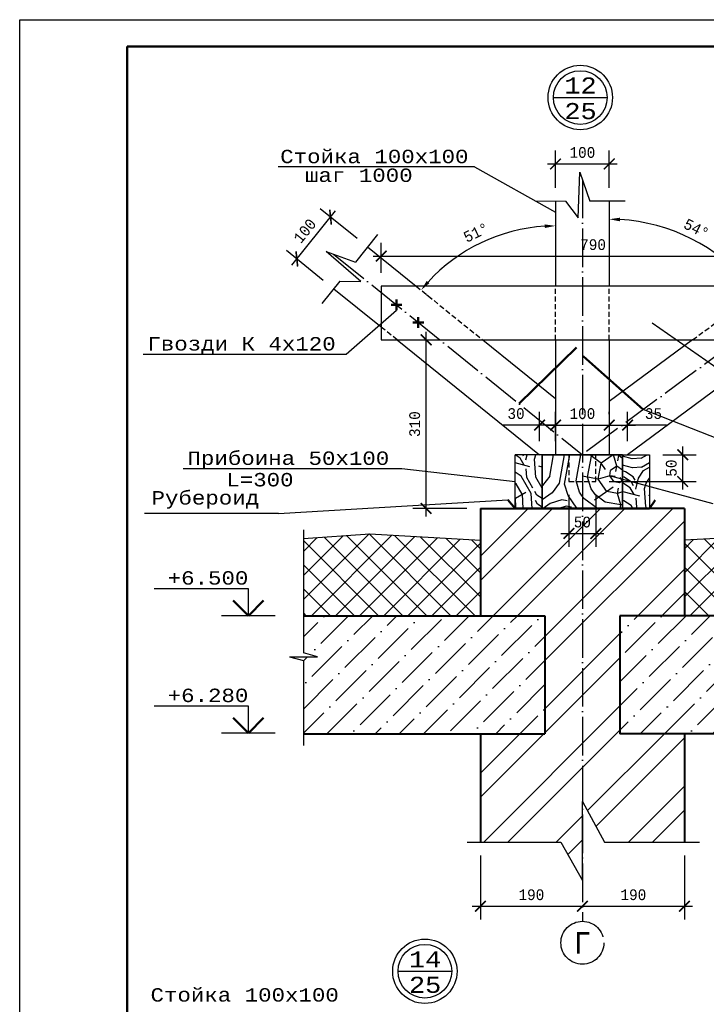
# Model space of a CAD drawing. Header units: millimetres. Extents: x -17 to 2655, y -428 to 194.
# Tile 9 of 47: x 440 to 568, y -314 to -131. Entities that reach past the tile are written whole.
import ezdxf
from ezdxf.enums import TextEntityAlignment as Align

# ---------------------------------------------------------------- set-up
doc = ezdxf.new("R2010")
doc.units = ezdxf.units.MM
doc.linetypes.add('ACAD_ISO04W100', pattern=[30, 24, -3, 0, -3])
doc.linetypes.add('HIDDEN2', pattern=[4.7625, 3.175, -1.5875])
for name, color, linetype in [('лист а3', 7, 'Continuous'), ('Оси', 3, 'ACAD_ISO04W100'), ('Размеры', 5, 'Continuous'), ('тонкий', 251, 'Continuous')]:
    doc.layers.add(name, color=color, linetype=linetype)
doc.layers.add('Стены', color=32, linetype='Continuous', lineweight=40)
doc.layers.add('стропила', color=40, linetype='Continuous', lineweight=30)
doc.styles.get("Standard").update_dxf_attribs({"font": 'COUR.TTF', "width": 0.8, "height": 2})
doc.styles.add('style1', font='COUR.TTF')
doc.dimstyles.get("Standard").update_dxf_attribs({"dimtxt": 2, "dimasz": 2, "dimexe": 2.5, "dimexo": 2.5, "dimgap": 1, "dimtad": 1, "dimdec": 0, "dimzin": 0, "dimdsep": 46, "dimtxsty": 'Standard', "dimblk": 'ARCHTICK', "dimcen": -3, "dimdle": 1.5, "dimadec": 0, "dimazin": 0, "dimtfac": 0.75, "dimtdec": 0, "dimtofl": 0, "dimtmove": 0, "dimatfit": 3, "dimldrblk": 'ARCHTICK', "dimfxl": 0, "dimtvp": 1.5, "dimtolj": 1, "dimtzin": 0, "dimarcsym": 0})
doc.dimstyles.new('STANDARD$2', dxfattribs={"dimtxt": 2, "dimasz": 2, "dimexe": 2.5, "dimexo": 2.5, "dimgap": 1, "dimtad": 1, "dimdec": 0, "dimzin": 0, "dimdsep": 46, "dimtxsty": 'Standard', "dimcen": -3, "dimdle": 1.5, "dimadec": 0, "dimazin": 0, "dimtfac": 0.75, "dimtdec": 0, "dimtofl": 0, "dimtmove": 0, "dimatfit": 3, "dimldrblk": 'ARCHTICK', "dimfxl": 0, "dimtvp": 1.5, "dimtolj": 1, "dimtzin": 0, "dimarcsym": 0})
pattern_1 = [(45, (422.0592, 486.9704), (1.683798, 6.173926), [7.9375, -1.5875, 0, -1.5875])]
pattern_2 = [(30, (426.606, 489.595), (5.49038, 20.49038), [4.5, -10.5]), (30, (426.231, 490.245), (5.49038, 20.49038), [4.5, -10.5]), (30, (426.13, 491.919), (5.49038, 20.49038), [3, -12]), (30, (426.03, 493.593), (5.49038, 20.49038), [2.25, -12.75]), (30, (425.28, 494.892), (5.49038, 20.49038), [1.5, -13.5]), (30, (421.282, 494.316), (5.49038, 20.49038), [0.75, -3.75, 0.75, -9.75]), (30, (422.856, 496.09), (5.49038, 20.49038), [0.75, -6, 2.25, -6]), (30, (425.079, 498.24), (5.49038, 20.49038), [0.75, -0.75, 0.75, -12.75]), (30, (424.054, 498.515), (5.49038, 20.49038), [0.75, -14.25]), (30, (422.655, 499.439), (5.49038, 20.49038), [2.25, -12.75]), (30, (421.905, 500.738), (5.49038, 20.49038), [3, -12]), (30, (420.505, 501.662), (5.49038, 20.49038), [3.75, -4.5, 0.75, -6]), (120, (419.809, 490.868), (-20.49038, 5.49038), [0.75, -1.5, 3.75, -9]), (120, (419.709, 492.542), (-20.49038, 5.49038), [0.75, -0.75, 2.25, -11.25]), (120, (417.358, 498.113), (-20.49038, 5.49038), [1.5, -13.5]), (120, (421.008, 493.292), (-20.49038, 5.49038), [3, -4.5, 0.75, -6.75]), (120, (417.532, 500.811), (-20.49038, 5.49038), [0.75, -14.25]), (120, (421.932, 494.691), (-20.49038, 5.49038), [2.25, -12.75]), (120, (422.856, 496.09), (-20.49038, 5.49038), [1.5, -13.5]), (120, (424.155, 496.84), (-20.49038, 5.49038), [0.75, -2.25, 2.25, -9.75]), (120, (424.43, 497.865), (-20.49038, 5.49038), [0.75, -14.25]), (120, (426.579, 495.642), (-20.49038, 5.49038), [2.1, -12.9]), (120, (428.728, 493.419), (-20.49038, 5.49038), [1.5, -13.5]), (120, (427.028, 499.365), (-20.49038, 5.49038), [0.75, -14.25]), (120, (428.702, 499.466), (-20.49038, 5.49038), [2.25, -12.75]), (120, (430, 500.216), (-20.49038, 5.49038), [2.25, -12.75]), (75, (431.052, 493.894), (-7.5, 12.99038), [1.06065, -1.06065, 1.06065, -18.03125]), (75, (426.579, 495.642), (-7.5, 12.99038), [2.1213, -19.0919]), (75, (417.633, 499.137), (-7.5, 12.99038), [2.1213, -19.0919]), (75, (422.106, 497.39), (-7.5, 12.99038), [2.1213, -19.0919]), (75, (424.255, 495.167), (-7.5, 12.99038), [2.1213, -19.0919]), (75, (429.653, 494.818), (-7.5, 12.99038), [2.1213, -19.0919]), (75, (427.978, 494.718), (-7.5, 12.99038), [3.18198, -18.03122]), (75, (420.706, 498.314), (-7.5, 12.99038), [1.06065, -20.15255]), (75, (419.307, 499.238), (-7.5, 12.99038), [1.06065, -20.15255]), (75, (424.503, 502.238), (-7.5, 12.99038), [1.06065, -20.15255]), (75, (423.057, 492.743), (-7.5, 12.99038), [1.06065, -20.15255]), (75, (427.577, 501.414), (-7.5, 12.99038), [1.06065, -20.15255]), (75, (423.78, 497.49), (-7.5, 12.99038), [1.06065, -20.15255]), (75, (424.329, 499.539), (-7.5, 12.99038), [1.06065, -20.15255]), (165, (425.179, 496.566), (-12.99038, -7.5), [1.06065, -1.06065, 3.18198, -15.90992]), (165, (427.128, 497.691), (-12.99038, -7.5), [1.06065, -20.15255]), (165, (429.753, 493.144), (-12.99038, -7.5), [1.06065, -20.15255]), (165, (425.28, 494.892), (-12.99038, -7.5), [1.06065, -20.15255]), (165, (425.728, 498.615), (-12.99038, -7.5), [1.06065, -20.15255]), (165, (424.356, 493.493), (-12.99038, -7.5), [1.06065, -20.15255]), (165, (429.552, 496.493), (-12.99038, -7.5), [1.06065, -20.15255]), (165, (422.709, 487.345), (-12.99038, -7.5), [1.06065, -20.15255]), (165, (422.983, 488.37), (-12.99038, -7.5), [2.1213, -19.0919]), (165, (423.258, 489.394), (-12.99038, -7.5), [2.1213, -19.0919]), (165, (424.557, 490.144), (-12.99038, -7.5), [2.1213, -19.0919]), (165, (424.456, 491.818), (-12.99038, -7.5), [2.1213, -19.0919]), (165, (426.653, 500.015), (-12.99038, -7.5), [2.1213, -19.0919]), (165, (433.001, 495.019), (-12.99038, -7.5), [2.1213, -19.0919]), (165, (427.65, 505.787), (-12.99038, -7.5), [2.1213, -19.0919]), (165, (428.4, 504.488), (-12.99038, -7.5), [2.1213, -19.0919]), (165, (427.476, 503.088), (-12.99038, -7.5), [2.1213, -19.0919]), (165, (418.383, 497.838), (-12.99038, -7.5), [3.18198, -18.03122]), (165, (427.577, 501.414), (-12.99038, -7.5), [3.18198, -18.03122]), (56.565, (418.182, 501.186), (12.99038, 7.5), [1.677, -31.86402]), (56.565, (421.932, 494.691), (12.99038, 7.5), [1.677, -31.86402]), (56.565, (420.981, 499.338), (12.99038, 7.5), [1.677, -31.86402]), (56.565, (430.128, 492.495), (12.99038, 7.5), [1.677, -31.86402]), (56.565, (428.7285, 493.419), (12.99038, 7.5), [1.677, -31.86402]), (56.565, (423.3314, 493.767), (12.99038, 7.5), [1.677, -31.86402]), (56.565, (419.5814, 500.262), (12.99038, 7.5), [1.677, -31.86402]), (56.565, (425.7285, 498.615), (12.99038, 7.5), [3.354, -30.18702]), (93.435, (424.6035, 500.5637), (-7.5, 12.99038), [1.677, -31.86402]), (93.435, (428.802, 497.7915), (-7.5, 12.99038), [1.677, -31.86402]), (93.435, (420.807, 496.6396), (-7.5, 12.99038), [1.677, -31.86402]), (93.435, (417.834, 495.789), (-7.5, 12.99038), [1.677, -31.86402]), (93.435, (427.128, 497.691), (-7.5, 12.99038), [1.677, -31.86402]), (93.435, (425.829, 496.941), (-7.5, 12.99038), [1.677, -31.86402]), (93.435, (419.508, 495.8896), (-7.5, 12.99038), [3.354, -30.18702]), (93.435, (431.8756, 496.968), (-7.5, 12.99038), [3.354, -30.18702]), (93.435, (430.2016, 496.8675), (-7.5, 12.99038), [3.354, -30.18702]), (146.565, (420.934, 488.919), (-7.5, 12.99038), [1.677, -31.86402]), (146.565, (416.809, 496.0637), (-7.5, 12.99038), [1.677, -31.86402]), (146.565, (424.657, 488.4704), (-7.5, 12.99038), [1.677, -31.86402]), (146.565, (416.608, 499.412), (-7.5, 12.99038), [1.677, -31.86402]), (146.565, (422.407, 492.3675), (-7.5, 12.99038), [1.677, -31.86402]), (146.565, (424.2554, 495.1665), (-7.5, 12.99038), [1.677, -31.86402]), (146.565, (424.0544, 498.5146), (-7.5, 12.99038), [1.677, -31.86402]), (146.565, (421.209, 489.9435), (-7.5, 12.990386), [1.677, -31.86402]), (146.565, (423.3314, 493.767), (-7.5, 12.99038), [1.677, -31.86402]), (146.565, (427.9785, 494.718), (-7.5, 12.99038), [1.677, -31.86402]), (146.565, (428.5275, 496.767), (-7.5, 12.99038), [1.677, -31.86402]), (146.565, (428.8756, 502.164), (-7.5, 12.99038), [1.677, -31.86402]), (146.565, (416.883, 500.436), (-7.5, 12.99038), [1.677, -31.86402]), (146.565, (415.309, 498.662), (-7.5, 12.99038), [3.354, -30.18702]), (146.565, (422.508, 490.6935), (-7.5, 12.99038), [3.354, -30.18702]), (183.435, (421.684, 487.62), (-12.99038, -7.5), [1.677, -31.86402]), (183.435, (433.101, 493.3454), (-12.99038, -7.5), [1.677, -31.86402]), (183.435, (428.7016, 499.4656), (-12.99038, -7.5), [1.677, -31.86402]), (183.435, (426.1304, 491.919), (-12.99038, -7.5), [1.677, -31.86402]), (183.435, (426.231, 490.245), (-12.99038, -7.5), [1.677, -31.86402]), (183.435, (426.03, 493.593), (-12.99038, -7.5), [1.677, -31.86402]), (183.435, (425.427, 503.637), (-12.99038, -7.5), [1.677, -31.86402]), (183.435, (426.351, 505.037), (-12.99038, -7.5), [3.354, -30.18702])]

# ---------------------------------------------------------------- blocks, each defined once
blk = doc.blocks.new('_ArchTick')
at = {"color": 0, "linetype": 'ByBlock', "const_width": 0.15}
blk.add_lwpolyline([(-0.5, -0.5), (0.5, 0.5)], dxfattribs=at)
blk = doc.blocks.new('*D312')
at = {"layer": 'Defpoints', "color": 0}
for p in [(586.33, -174.98), (507.39, -180.59), (586.33, -180.59)]:
    blk.add_point(p, dxfattribs=at)
at = {"layer": 'Размеры', "color": 0, "lineweight": -2}
for p, q in [((507.39, -178.09), (507.39, -172.48)), ((586.33, -178.09), (586.33, -172.48)), ((505.89, -174.98), (587.83, -174.98))]:
    blk.add_line(p, q, dxfattribs=at)
at = {"layer": 'Размеры', "color": 0, "lineweight": -2, "xscale": 2, "yscale": 2, "zscale": 2, "rotation": 180}
blk.add_blockref('_ArchTick', (507.39, -174.98), dxfattribs=at)
at = {"layer": 'Размеры', "color": 0, "lineweight": -2, "xscale": 2, "yscale": 2, "zscale": 2}
blk.add_blockref('_ArchTick', (586.33, -174.98), dxfattribs=at)
at = {"layer": 'Размеры', "color": 0, "insert": (546.86, -172.86), "char_height": 2, "attachment_point": 5}
blk.add_mtext('\\A1;790', dxfattribs=at)
blk = doc.blocks.new('*D313')
at = {"layer": 'Defpoints', "color": 0}
for p in [(507.39, -190.59), (515.76, -190.59), (525.87, -221.99)]:
    blk.add_point(p, dxfattribs=at)
at = {"layer": 'Размеры', "color": 0, "lineweight": -2}
for p, q in [((509.89, -190.59), (518.26, -190.59)), ((515.76, -223.49), (515.76, -189.09)), ((523.37, -221.99), (513.26, -221.99))]:
    blk.add_line(p, q, dxfattribs=at)
at = {"layer": 'Размеры', "color": 0, "lineweight": -2, "xscale": 2, "yscale": 2, "zscale": 2}
for p, rotation in [((515.76, -190.59), 90), ((515.76, -221.99), 270)]:
    blk.add_blockref('_ArchTick', p, dxfattribs=dict(at, rotation=rotation))
at = {"layer": 'Размеры', "color": 0, "insert": (513.64, -206.29), "char_height": 2, "attachment_point": 5, "rotation": 90}
blk.add_mtext('\\A1;310', dxfattribs=at)
blk = doc.blocks.new('*D314')
at = {"layer": 'Defpoints', "color": 0}
for p in [(497.96, -167.74), (504.84, -173.29), (498.56, -181.07)]:
    blk.add_point(p, dxfattribs=at)
at = {"layer": 'Размеры', "color": 0, "lineweight": -2}
for p, q in [((490.74, -176.69), (498.9, -166.57)), ((502.89, -171.72), (496.02, -166.17)), ((496.61, -179.5), (489.74, -173.95))]:
    blk.add_line(p, q, dxfattribs=at)
at = {"layer": 'Размеры', "color": 0, "lineweight": -2, "xscale": 2, "yscale": 2, "zscale": 2}
for p, rotation in [((497.96, -167.74), 51.09162118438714), ((491.68, -175.52), 231.0916211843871)]:
    blk.add_blockref('_ArchTick', p, dxfattribs=dict(at, rotation=rotation))
at = {"layer": 'Размеры', "color": 0, "insert": (493.17, -170.29), "char_height": 2, "attachment_point": 5, "rotation": 51.0916}
blk.add_mtext('\\A1;100', dxfattribs=at)
blk = doc.blocks.new('*D315')
at = {"layer": 'Defpoints', "color": 0}
for p in [(549.87, -157.81), (539.87, -164.78), (549.87, -164.78)]:
    blk.add_point(p, dxfattribs=at)
at = {"layer": 'Размеры', "color": 0, "lineweight": -2}
for p, q in [((539.87, -162.28), (539.87, -155.31)), ((549.87, -162.28), (549.87, -155.31)), ((538.37, -157.81), (551.37, -157.81))]:
    blk.add_line(p, q, dxfattribs=at)
at = {"layer": 'Размеры', "color": 0, "lineweight": -2, "xscale": 2, "yscale": 2, "zscale": 2, "rotation": 180}
blk.add_blockref('_ArchTick', (539.87, -157.81), dxfattribs=at)
at = {"layer": 'Размеры', "color": 0, "lineweight": -2, "xscale": 2, "yscale": 2, "zscale": 2}
blk.add_blockref('_ArchTick', (549.87, -157.81), dxfattribs=at)
at = {"layer": 'Размеры', "color": 0, "insert": (544.87, -155.68), "char_height": 2, "attachment_point": 5}
blk.add_mtext('\\A1;100', dxfattribs=at)
blk = doc.blocks.new('*D317')
at = {"layer": 'Defpoints', "color": 0}
for p in [(549.87, -164.76), (589.53, -172.75), (569.68, -174.49), (549.87, -180.59), (578.93, -180.59)]:
    blk.add_point(p, dxfattribs=at)
at = {"layer": 'Размеры', "color": 0, "lineweight": -2}
blk.add_line((576.92, -182.07), (575.17, -183.37), dxfattribs=at)
blk.add_arc((549.87, -202.07), 33.96, 39.8493, 86.6254, dxfattribs=at)
at = {"layer": 'Размеры', "color": 0}
for points in [[(551.86, -168.5), (551.88, -167.83), (549.87, -168.11)], [(576.2, -180.1), (575.68, -180.52), (577.18, -181.88)]]:
    blk.add_solid(points, dxfattribs=at)
at = {"layer": 'Размеры', "color": 0, "insert": (566.11, -169.87), "char_height": 2, "attachment_point": 5, "rotation": 333.2374}
blk.add_mtext('\\A1;54°', dxfattribs=at)
blk = doc.blocks.new('*D318')
at = {"layer": 'Defpoints', "color": 0}
for p in [(539.87, -164.78), (530.44, -170.76), (504.84, -173.29), (513.89, -180.59), (539.87, -180.59)]:
    blk.add_point(p, dxfattribs=at)
at = {"layer": 'Размеры', "color": 0, "lineweight": -2}
blk.add_line((515.84, -182.16), (516.76, -182.9), dxfattribs=at)
blk.add_arc((539.87, -201.53), 32.18, 93.5615, 137.5588, dxfattribs=at)
at = {"layer": 'Размеры', "color": 0}
for points in [[(537.86, -169.08), (537.88, -169.75), (539.87, -169.35)], [(516.37, -180.03), (515.87, -179.6), (514.82, -181.33)]]:
    blk.add_solid(points, dxfattribs=at)
at = {"layer": 'Размеры', "color": 0, "insert": (525.07, -170.59), "char_height": 2, "attachment_point": 5, "rotation": 25.5602}
blk.add_mtext('\\A1;51°', dxfattribs=at)
blk = doc.blocks.new('*D319')
at = {"layer": 'Defpoints', "color": 0}
for p in [(539.87, -206.47), (536.9, -211.99), (539.87, -211.99)]:
    blk.add_point(p, dxfattribs=at)
at = {"layer": 'Размеры', "color": 0, "lineweight": -2}
for p, q in [((536.9, -209.49), (536.9, -203.97)), ((539.87, -209.49), (539.87, -203.97)), ((536.9, -206.47), (530.12, -206.47)), ((539.87, -206.47), (535.4, -206.47))]:
    blk.add_line(p, q, dxfattribs=at)
at = {"layer": 'Размеры', "color": 0, "lineweight": -2, "xscale": 2, "yscale": 2, "zscale": 2, "rotation": 180}
blk.add_blockref('_ArchTick', (536.9, -206.47), dxfattribs=at)
at = {"layer": 'Размеры', "color": 0, "lineweight": -2, "xscale": 2, "yscale": 2, "zscale": 2}
blk.add_blockref('_ArchTick', (539.87, -206.47), dxfattribs=at)
at = {"layer": 'Размеры', "color": 0, "insert": (532.51, -204.34), "char_height": 2, "attachment_point": 5}
blk.add_mtext('\\A1;30', dxfattribs=at)
blk = doc.blocks.new('*D320')
at = {"layer": 'Defpoints', "color": 0}
for p in [(549.87, -206.47), (549.87, -206.92), (539.87, -211.99)]:
    blk.add_point(p, dxfattribs=at)
at = {"layer": 'Размеры', "color": 0, "lineweight": -2}
for p, q in [((539.87, -209.49), (539.87, -203.97)), ((549.87, -204.42), (549.87, -203.97)), ((538.37, -206.47), (551.37, -206.47))]:
    blk.add_line(p, q, dxfattribs=at)
at = {"layer": 'Размеры', "color": 0, "lineweight": -2, "xscale": 2, "yscale": 2, "zscale": 2, "rotation": 180}
blk.add_blockref('_ArchTick', (539.87, -206.47), dxfattribs=at)
at = {"layer": 'Размеры', "color": 0, "lineweight": -2, "xscale": 2, "yscale": 2, "zscale": 2}
blk.add_blockref('_ArchTick', (549.87, -206.47), dxfattribs=at)
at = {"layer": 'Размеры', "color": 0, "insert": (544.87, -204.34), "char_height": 2, "attachment_point": 5}
blk.add_mtext('\\A1;100', dxfattribs=at)
blk = doc.blocks.new('*D321')
at = {"layer": 'Defpoints', "color": 0}
for p in [(549.87, -206.92), (553.28, -206.47), (553.28, -211.99)]:
    blk.add_point(p, dxfattribs=at)
at = {"layer": 'Размеры', "color": 0, "lineweight": -2}
for p, q in [((549.87, -204.42), (549.87, -203.97)), ((553.28, -209.49), (553.28, -203.97)), ((548.37, -206.47), (554.78, -206.47)), ((560.51, -206.47), (553.28, -206.47))]:
    blk.add_line(p, q, dxfattribs=at)
at = {"layer": 'Размеры', "color": 0, "lineweight": -2, "xscale": 2, "yscale": 2, "zscale": 2, "rotation": 180}
blk.add_blockref('_ArchTick', (549.87, -206.47), dxfattribs=at)
at = {"layer": 'Размеры', "color": 0, "lineweight": -2, "xscale": 2, "yscale": 2, "zscale": 2}
blk.add_blockref('_ArchTick', (553.28, -206.47), dxfattribs=at)
at = {"layer": 'Размеры', "color": 0, "insert": (558.11, -204.34), "char_height": 2, "attachment_point": 5}
blk.add_mtext('\\A1;35', dxfattribs=at)
blk = doc.blocks.new('*D322')
at = {"layer": 'Defpoints', "color": 0}
for p in [(525.87, -284.17), (544.87, -295.57), (544.87, -296.12)]:
    blk.add_point(p, dxfattribs=at)
at = {"layer": 'Размеры', "color": 0, "lineweight": -2}
for p, q in [((525.87, -286.67), (525.87, -298.62)), ((524.37, -296.12), (546.37, -296.12)), ((544.87, -298.07), (544.87, -298.62))]:
    blk.add_line(p, q, dxfattribs=at)
at = {"layer": 'Размеры', "color": 0, "lineweight": -2, "xscale": 2, "yscale": 2, "zscale": 2, "rotation": 180}
blk.add_blockref('_ArchTick', (525.87, -296.12), dxfattribs=at)
at = {"layer": 'Размеры', "color": 0, "lineweight": -2, "xscale": 2, "yscale": 2, "zscale": 2}
blk.add_blockref('_ArchTick', (544.87, -296.12), dxfattribs=at)
at = {"layer": 'Размеры', "color": 0, "insert": (535.37, -293.99), "char_height": 2, "attachment_point": 5}
blk.add_mtext('\\A1;190', dxfattribs=at)
blk = doc.blocks.new('*D323')
at = {"layer": 'Defpoints', "color": 0}
for p in [(563.87, -284.17), (544.87, -295.57), (563.87, -296.12)]:
    blk.add_point(p, dxfattribs=at)
at = {"layer": 'Размеры', "color": 0, "lineweight": -2}
for p, q in [((563.87, -286.67), (563.87, -298.62)), ((543.37, -296.12), (565.37, -296.12)), ((544.87, -298.07), (544.87, -298.62))]:
    blk.add_line(p, q, dxfattribs=at)
at = {"layer": 'Размеры', "color": 0, "lineweight": -2, "xscale": 2, "yscale": 2, "zscale": 2, "rotation": 180}
blk.add_blockref('_ArchTick', (544.87, -296.12), dxfattribs=at)
at = {"layer": 'Размеры', "color": 0, "lineweight": -2, "xscale": 2, "yscale": 2, "zscale": 2}
blk.add_blockref('_ArchTick', (563.87, -296.12), dxfattribs=at)
at = {"layer": 'Размеры', "color": 0, "insert": (554.37, -293.99), "char_height": 2, "attachment_point": 5}
blk.add_mtext('\\A1;190', dxfattribs=at)
blk = doc.blocks.new('*D359')
at = {"layer": 'Defpoints', "color": 0}
for p in [(542.37, -216.99), (547.37, -216.99), (547.37, -226.67)]:
    blk.add_point(p, dxfattribs=at)
at = {"layer": 'Размеры', "color": 0, "lineweight": -2}
for p, q in [((542.37, -219.49), (542.37, -229.17)), ((547.37, -219.49), (547.37, -229.17)), ((540.87, -226.67), (548.87, -226.67))]:
    blk.add_line(p, q, dxfattribs=at)
at = {"layer": 'Размеры', "color": 0, "lineweight": -2, "xscale": 2, "yscale": 2, "zscale": 2, "rotation": 180}
blk.add_blockref('_ArchTick', (542.37, -226.67), dxfattribs=at)
at = {"layer": 'Размеры', "color": 0, "lineweight": -2, "xscale": 2, "yscale": 2, "zscale": 2}
blk.add_blockref('_ArchTick', (547.37, -226.67), dxfattribs=at)
at = {"layer": 'Размеры', "color": 0, "insert": (544.87, -224.55), "char_height": 2, "attachment_point": 5}
blk.add_mtext('\\A1;50', dxfattribs=at)
blk = doc.blocks.new('*D360')
at = {"layer": 'Defpoints', "color": 0}
for p in [(557.37, -211.99), (563.56, -211.99), (547.37, -216.99)]:
    blk.add_point(p, dxfattribs=at)
at = {"layer": 'Размеры', "color": 0, "lineweight": -2}
for p, q in [((563.56, -218.49), (563.56, -210.49)), ((559.87, -211.99), (566.06, -211.99)), ((549.87, -216.99), (566.06, -216.99))]:
    blk.add_line(p, q, dxfattribs=at)
at = {"layer": 'Размеры', "color": 0, "lineweight": -2, "xscale": 2, "yscale": 2, "zscale": 2}
for p, rotation in [((563.56, -211.99), 90), ((563.56, -216.99), 270)]:
    blk.add_blockref('_ArchTick', p, dxfattribs=dict(at, rotation=rotation))
at = {"layer": 'Размеры', "color": 0, "insert": (561.44, -214.49), "char_height": 2, "attachment_point": 5, "rotation": 90}
blk.add_mtext('\\A1;50', dxfattribs=at)

msp = doc.modelspace()

# ---------------------------------------------------------------- hatches: boundary and pattern name
at = {"layer": 'тонкий'}
h = msp.add_hatch(dxfattribs=at)
h.set_pattern_fill('LOGEND', color=256, scale=15, angle=30, style=0, pattern_type=2)
h.set_pattern_definition(pattern_2)
h.paths.add_polyline_path([(537.3675, -211.9857), (532.3675, -211.9857), (532.3675, -221.9857), (537.3675, -221.9857)])
h = msp.add_hatch(dxfattribs=at)
h.set_pattern_fill('LOGEND', color=256, scale=20, angle=80, style=0, pattern_type=2)
h.set_pattern_definition([(80, (423.275, 493.864), (-16.2232, 23.1691), [6, -14]), (80, (422.29, 494.038), (-16.2232, 23.1691), [6, -14]), (80, (420.494, 495.37), (-16.2232, 23.1691), [4, -16]), (80, (418.698, 496.702), (-16.2232, 23.1691), [3, -17]), (80, (416.728, 497.05), (-16.2232, 23.1691), [2, -18]), (80, (413.89, 492.472), (-16.2232, 23.1691), [1, -5, 1, -13]), (80, (413.427, 495.6), (-16.2232, 23.1691), [1, -8, 3, -8]), (80, (413.136, 499.713), (-16.2232, 23.1691), [1, -1, 1, -17]), (80, (411.978, 498.902), (-16.2232, 23.1691), [1, -19]), (80, (409.835, 498.265), (-16.2232, 23.1691), [3, -17]), (80, (407.865, 498.612), (-16.2232, 23.1691), [4, -16]), (80, (405.722, 497.975), (-16.2232, 23.1691), [5, -6, 1, -8]), (170, (416.15, 488.012), (-23.1691, -16.2232), [1, -2, 5, -12]), (170, (414.354, 489.344), (-23.1691, -16.2232), [1, -1, 3, -15]), (170, (406.65, 491.718), (-23.1691, -16.2232), [2, -18]), (170, (414.702, 491.314), (-23.1691, -16.2232), [4, -6, 1, -9]), (170, (404.042, 494.209), (-23.1691, -16.2232), [1, -19]), (170, (414.064, 493.457), (-23.1691, -16.2232), [3, -17]), (170, (413.427, 495.6), (-23.1691, -16.2232), [2, -18]), (170, (413.774, 497.57), (-23.1691, -16.2232), [1, -3, 3, -13]), (170, (412.963, 498.729), (-23.1691, -16.2232), [1, -19]), (170, (417.076, 499.019), (-23.1691, -16.2232), [2.8, -17.2]), (170, (421.189, 499.31), (-23.1691, -16.2232), [2, -18]), (170, (413.657, 502.668), (-23.1691, -16.2232), [1, -19]), (170, (414.99, 504.464), (-23.1691, -16.2232), [3, -17]), (170, (415.337, 506.433), (-23.1691, -16.2232), [3, -17]), (125, (422.694, 502.09), (-19.69616, 3.47296), [1.4142, -1.4142, 1.4142, -24.04167]), (125, (417.076, 499.019), (-19.69616, 3.47296), [2.8284, -25.45587]), (125, (405.838, 492.877), (-19.69616, 3.47296), [2.8284, -25.45587]), (125, (411.457, 495.948), (-19.69616, 3.47296), [2.8284, -25.45587]), (125, (415.57, 496.238), (-19.69616, 3.47296), [2.8284, -25.45587]), (125, (420.551, 501.452), (-19.69616, 3.47296), [2.8284, -25.45587]), (125, (419.219, 499.656), (-19.69616, 3.47296), [4.24264, -24.04163]), (125, (409.314, 495.31), (-19.69616, 3.47296), [1.4142, -26.87007]), (125, (407.17, 494.673), (-19.69616, 3.47296), [1.4142, -26.87007]), (125, (408.56, 502.551), (-19.69616, 3.47296), [1.4142, -26.87007]), (125, (417.019, 492.936), (-19.69616, 3.47296), [1.4142, -26.87007]), (125, (412.035, 504.985), (-19.69616, 3.47296), [1.4142, -26.87007]), (125, (412.789, 497.744), (-19.69616, 3.47296), [1.4142, -26.87007]), (125, (411.167, 500.06), (-19.69616, 3.47296), [1.4142, -26.87007]), (215, (414.932, 498.381), (-3.47296, -19.69616), [1.4142, -1.4142, 4.24264, -21.21323]), (215, (415.453, 501.336), (-3.47296, -19.69616), [1.4142, -26.87007]), (215, (422.347, 500.12), (-3.47296, -19.69616), [1.4142, -26.87007]), (215, (416.728, 497.049), (-3.47296, -19.69616), [1.4142, -26.87007]), (215, (413.31, 500.698), (-3.47296, -19.69616), [1.4142, -26.87007]), (215, (417.366, 494.906), (-3.47296, -19.69616), [1.4142, -26.87007]), (215, (418.755, 502.784), (-3.47296, -19.69616), [1.4142, -26.87007]), (215, (422.233, 487.955), (-3.47296, -19.69616), [1.4142, -26.87007]), (215, (421.422, 489.114), (-3.47296, -19.69616), [2.8284, -25.45587]), (215, (420.61, 490.272), (-3.47296, -19.69616), [2.8284, -25.45587]), (215, (420.958, 492.242), (-3.47296, -19.69616), [2.8284, -25.45587]), (215, (419.162, 493.574), (-3.47296, -19.69616), [2.8284, -25.45587]), (215, (412.673, 502.841), (-3.47296, -19.69616), [2.8284, -25.45587]), (215, (423.215, 505.044), (-3.47296, -19.69616), [2.8284, -25.45587]), (215, (407.632, 508.807), (-3.47296, -19.69616), [2.8284, -25.45587]), (215, (409.602, 508.46), (-3.47296, -19.69616), [2.8284, -25.45587]), (215, (410.239, 506.317), (-3.47296, -19.69616), [2.8284, -25.45587]), (215, (407.808, 492.53), (-3.47296, -19.69616), [4.24264, -24.04163]), (215, (412.035, 504.985), (-3.47296, -19.69616), [4.24264, -24.04163]), (106.565, (404.216, 495.194), (3.47296, 19.69616), [2.236, -42.48536]), (106.565, (414.064, 493.457), (3.47296, 19.69616), [2.236, -42.48536]), (106.565, (408.503, 496.469), (3.47296, 19.69616), [2.236, -42.48536]), (106.565, (423.332, 499.9465), (3.47296, 19.69616), [2.236, -42.48536]), (106.565, (421.189, 499.309), (3.47296, 19.69616), [2.236, -42.48536]), (106.565, (416.2075, 494.095), (3.47296, 19.69616), [2.236, -42.48536]), (106.565, (406.359, 495.831), (3.47296, 19.69616), [2.236, -42.48536]), (106.565, (413.31, 500.698), (3.47296, 19.69616), [4.472, -40.24936]), (143.435, (410.356, 501.219), (-19.69616, 3.47296), [2.236, -42.48536]), (143.435, (416.7855, 503.132), (-19.69616, 3.47296), [2.236, -42.48536]), (143.435, (411.11, 493.978), (-19.69616, 3.47296), [2.236, -42.48536]), (143.435, (409.43, 490.213), (-19.69616, 3.47296), [2.236, -42.48536]), (143.435, (415.453, 501.336), (-19.69616, 3.47296), [2.236, -42.48536]), (143.435, (415.106, 499.366), (-19.69616, 3.47296), [2.236, -42.48536]), (143.435, (410.7625, 492.009), (-19.69616, 3.47296), [4.472, -40.24936]), (143.435, (420.261, 505.565), (-19.69616, 3.47296), [4.472, -40.24936]), (143.435, (418.929, 503.769), (-19.69616, 3.47296), [4.472, -40.24936]), (196.565, (419.105, 487.491), (-19.69616, 3.47296), [2.236, -42.48536]), (196.565, (408.272, 489.4015), (-19.69616, 3.47296), [2.236, -42.48536]), (196.565, (422.754, 490.91), (-19.69616, 3.47296), [2.236, -42.48536]), (196.565, (404.68, 492.066), (-19.69616, 3.47296), [2.236, -42.48536]), (196.565, (416.845, 491.9515), (-19.69616, 3.47296), [2.236, -42.48536]), (196.565, (415.57, 496.238), (-19.69616, 3.47296), [2.236, -42.48536]), (196.565, (411.978, 498.902), (-19.69616, 3.47296), [2.236, -42.48536]), (196.565, (418.294, 488.65), (-19.69616, 3.47297), [2.236, -42.48536]), (196.565, (416.2075, 494.095), (-19.69616, 3.47296), [2.236, -42.48536]), (196.565, (419.219, 499.656), (-19.69616, 3.47296), [2.236, -42.48536]), (196.565, (417.597, 501.973), (-19.69616, 3.47296), [2.236, -42.48536]), (196.565, (412.382, 506.954), (-19.69616, 3.47296), [2.236, -42.48536]), (196.565, (403.869, 493.224), (-19.69616, 3.47296), [2.236, -42.48536]), (196.565, (404.333, 490.096), (-19.69616, 3.47296), [4.472, -40.24936]), (196.565, (418.641, 490.619), (-19.69616, 3.47296), [4.472, -40.24936]), (233.435, (421.074, 487.144), (-3.47296, -19.69616), [2.236, -42.48536]), (233.435, (425.011, 503.712), (-3.47296, -19.69616), [2.236, -42.48536]), (233.435, (414.9895, 504.464), (-3.47296, -19.69616), [2.236, -42.48536]), (233.435, (420.494, 495.37), (-3.47296, -19.69616), [2.236, -42.48536]), (233.435, (422.29, 494.038), (-3.47296, -19.69616), [2.236, -42.48536]), (233.435, (418.698, 496.702), (-3.47296, -19.69616), [2.236, -42.48536]), (233.435, (407.922, 504.6945), (-3.47296, -19.69616), [2.236, -42.48536]), (233.435, (407.285, 506.838), (-3.47296, -19.69616), [4.472, -40.24936])])
h.paths.add_polyline_path([(552.3675, -211.9857), (544.8675, -211.9857), (544.8675, -221.9857), (552.3675, -221.9857)])
h.paths.add_polyline_path([(544.8675, -211.9857), (537.3675, -211.9857), (537.3675, -221.9857), (544.8675, -221.9857)])
h = msp.add_hatch(dxfattribs=at)
h.set_pattern_fill('LOGEND', color=256, scale=15, angle=30, style=0, pattern_type=2)
h.set_pattern_definition(pattern_2)
h.paths.add_polyline_path([(557.3675, -211.9857), (552.3675, -211.9857), (552.3675, -221.9857), (557.3675, -221.9857)])
h = msp.add_hatch(dxfattribs=at)
h.set_pattern_fill('ANSI32', color=256, style=0)
h.set_pattern_definition([(45, (422.059, 486.97), (-6.73519, 6.73519), []), (45, (426.549, 486.97), (-6.73519, 6.73519), [])])
h.paths.add_polyline_path([(563.8675, -241.9857), (563.8675, -221.9857), (544.8675, -221.9857), (544.8675, -276.5107), (549.0115, -284.1705), (563.8675, -284.1705), (563.8675, -263.9857), (551.8675, -263.9857), (551.8675, -241.9857)])
h.paths.add_polyline_path([(544.8675, -221.9857), (525.8675, -221.9857), (525.8675, -241.9857), (537.8675, -241.9857), (537.8675, -263.9857), (525.8675, -263.9857), (525.8675, -284.1705), (540.8351, -284.1705), (544.8675, -291.242)])
h = msp.add_hatch(dxfattribs=at)
h.set_pattern_fill('ANSI37', color=256, style=0)
h.paths.add_polyline_path([(525.8675, -227.9442), (505.2805, -226.7504), (492.9123, -227.6187), (492.9123, -241.9857), (525.8675, -241.9857)])
h = msp.add_hatch(dxfattribs=at)
h.set_pattern_fill('ANSI37', color=256, style=0)
h.set_pattern_definition([(135, (1089.735, 0), (2.245064, 2.245064), []), (45, (1089.735, 0), (2.245064, -2.245064), [])])
h.paths.add_polyline_path([(563.8675, -227.9442), (584.4545, -226.7504), (596.8226, -227.6187), (596.8226, -241.9857), (563.8675, -241.9857)])
h = msp.add_hatch(dxfattribs=at)
h.set_pattern_fill('ANSI36', color=256, style=0)
h.set_pattern_definition(pattern_1)
h.paths.add_polyline_path([(492.9123, -241.9857), (492.9123, -248.92), (495.5249, -249.632), (490.2997, -249.632), (492.9123, -250.3441), (492.9123, -263.9857), (537.8675, -263.9857), (537.8675, -241.9857)])
h = msp.add_hatch(dxfattribs=at)
h.set_pattern_fill('ANSI36', color=256, style=0)
h.set_pattern_definition(pattern_1)
h.paths.add_polyline_path([(596.8226, -263.9857), (596.8226, -250.3441), (599.4352, -249.632), (594.21, -249.632), (596.8226, -248.92), (596.8226, -241.9857), (551.8675, -241.9857), (551.8675, -263.9857)])

# ---------------------------------------------------------------- linework, layer by layer
at = {"lineweight": 50}
for p, q in [((510.2668, -185.0867), (510.2668, -183.0867)), ((511.2668, -184.0867), (509.2668, -184.0867)), ((514.3084, -188.3455), (514.3084, -186.3455)), ((515.3084, -187.3455), (513.3084, -187.3455)), ((482.6622, -241.9857), (479.8338, -239.1573)), ((482.6622, -241.9857), (485.4907, -239.1573)), ((482.6622, -263.87), (479.8338, -261.0415)), ((482.6622, -263.87), (485.4907, -261.0415))]:
    msp.add_line(p, q, dxfattribs=at)
for p, q in [((463.0262, -193.2375), (500.8856, -193.2375)), ((470.4996, -214.5583), (511.225, -214.5583)), ((492.9123, -225.9907), (492.9123, -248.92)), ((482.6622, -236.9857), (465.1012, -236.9857)), ((482.6622, -241.9857), (482.6622, -236.9857)), ((487.6622, -241.9857), (477.6622, -241.9857)), ((495.5249, -249.632), (492.9123, -248.92)), ((490.2997, -249.632), (495.5249, -249.632)), ((490.2997, -249.632), (492.9123, -250.3441)), ((492.9123, -250.3441), (492.9123, -266.1579)), ((482.6622, -258.87), (465.1012, -258.87)), ((482.6622, -263.87), (482.6622, -258.87)), ((487.6622, -263.87), (477.6622, -263.87))]:
    msp.add_line(p, q)
for centre in [(544.4793, -145.4327), (515.5306, -308.2379)]:
    msp.add_circle(centre, 6)
at = {"lineweight": 30}
for centre in [(544.4793, -145.4327), (515.5306, -308.2379)]:
    msp.add_circle(centre, 5, dxfattribs=at)
at = {"layer": 'лист а3', "color": 7}
msp.add_lwpolyline([(440.0518, -427.9324), (440.0518, -130.9324), (860.0518, -130.9324), (860.0518, -427.9324), (440.0518, -427.9324)], dxfattribs=at)
at = {"layer": 'лист а3', "color": 7, "lineweight": 50}
msp.add_lwpolyline([(460.0518, -135.9324), (855.0518, -135.9324), (855.0518, -422.9324), (460.0518, -422.9324), (460.0518, -135.9324)], dxfattribs=at)
at = {"layer": 'Оси', "ltscale": 0.3}
for p in [(498.5365, -174.6284), (595.3326, -174.6779)]:
    msp.add_line(p, (544.8675, -211.9857), dxfattribs=at)
msp.add_lwpolyline([(544.8675, -160.7357), (544.8675, -298.9357)], dxfattribs=at)
at = {"layer": 'Оси'}
msp.add_circle((544.8675, -302.9357), 4, dxfattribs=at)
at = {"layer": 'Стены'}
for p, q in [((525.8675, -221.9857), (525.8675, -241.9857)), ((525.8675, -221.9857), (544.8675, -221.9857)), ((563.8675, -221.9857), (544.8675, -221.9857)), ((563.8675, -221.9857), (563.8675, -241.9857)), ((492.9123, -241.9857), (537.8675, -241.9857)), ((537.8675, -241.9857), (537.8675, -263.9857)), ((596.8226, -241.9857), (551.8675, -241.9857)), ((551.8675, -241.9857), (551.8675, -263.9857)), ((492.9123, -263.9857), (537.8675, -263.9857)), ((525.8675, -263.9857), (525.8675, -284.1705)), ((596.8226, -263.9857), (551.8675, -263.9857)), ((563.8675, -263.9857), (563.8675, -284.1705))]:
    msp.add_line(p, q, dxfattribs=at)
at = {"layer": 'стропила'}
for p, q in [((504.8381, -173.2867), (513.8944, -180.5888)), ((498.5574, -181.0682), (507.3908, -188.1907)), ((586.3313, -180.5888), (507.3908, -180.5888)), ((507.3908, -180.5888), (507.3908, -190.5888)), ((507.3908, -190.5888), (586.3313, -190.5888)), ((510.365, -190.5888), (536.9017, -211.9857)), ((526.2965, -190.5888), (539.8675, -201.5313)), ((565.3995, -190.5888), (549.8675, -202.0714)), ((582.2213, -190.5888), (553.2783, -211.9857)), ((537.3675, -211.9857), (532.3675, -211.9857)), ((552.3675, -211.9857), (557.3675, -211.9857))]:
    msp.add_line(p, q, dxfattribs=at)
for points in [[(539.8675, -164.7801), (539.8675, -180.5888)], [(549.8675, -164.7641), (549.8675, -180.5888)], [(539.8675, -190.5888), (539.8675, -211.9857)], [(549.8675, -190.5888), (549.8675, -211.9857)], [(532.3675, -221.9857), (532.3675, -211.9857)], [(537.3675, -221.9857), (537.3675, -211.9857), (552.3675, -211.9857), (552.3675, -221.9857), (537.3675, -221.9857)], [(552.3675, -221.9857), (552.3675, -211.9857), (537.3675, -211.9857), (537.3675, -221.9857), (552.3675, -221.9857)], [(557.3675, -211.9857), (557.3675, -221.9857)]]:
    msp.add_lwpolyline(points, dxfattribs=at)
at = {"layer": 'тонкий'}
for p, q in [((539.4793, -145.4327), (549.4793, -145.4327)), ((524.7865, -158.3352), (539.8675, -166.7876)), ((544.0721, -167.8535), (544.3786, -159.3318)), ((544.3786, -159.3318), (546.2722, -164.7699)), ((541.7076, -164.7772), (536.3043, -164.7858)), ((541.7076, -164.7772), (544.0721, -167.8535)), ((552.8573, -164.7593), (546.2722, -164.7699)), ((506.716, -170.9601), (502.58, -176.0843)), ((503.5919, -179.7347), (497.1622, -174.1336)), ((497.1622, -174.1336), (502.58, -176.0843)), ((499.7131, -179.6363), (496.3194, -183.8408)), ((499.7131, -179.6363), (503.5919, -179.7347)), ((500.8856, -193.2375), (510.2668, -185.0867)), ((576.7532, -200.6605), (557.8958, -187.5095)), ((511.225, -214.5583), (532.3675, -216.9857)), ((569.225, -221.1499), (549.9473, -215.9156)), ((488.2547, -222.923), (530.982, -220.4149)), ((492.9123, -227.6187), (505.2805, -226.7504)), ((505.2805, -226.7504), (525.8675, -227.9442)), ((584.4545, -226.7504), (563.8675, -227.9442)), ((510.5306, -308.2379), (520.5306, -308.2379))]:
    msp.add_line(p, q, dxfattribs=at)
at = {"layer": 'тонкий', "linetype": 'Continuous'}
for p, q in [((524.7865, -158.3352), (488.1726, -158.3352)), ((577.8475, -212.1308), (556.2213, -203.5921))]:
    msp.add_line(p, q, dxfattribs=at)
at = {"layer": 'тонкий', "linetype": 'HIDDEN2', "ltscale": 0.3}
for p, q in [((513.8944, -180.5888), (526.2965, -190.5888)), ((539.8675, -190.5888), (539.8675, -180.5888)), ((549.8675, -190.5888), (549.8675, -180.5888)), ((565.3995, -190.5888), (578.9262, -180.5888)), ((510.365, -190.5888), (507.3908, -188.1907))]:
    msp.add_line(p, q, dxfattribs=at)
at = {"layer": 'тонкий', "lineweight": 50}
for p, q in [((533.0693, -202.4727), (543.8015, -191.9932)), ((556.2213, -203.5921), (544.9969, -193.6415))]:
    msp.add_line(p, q, dxfattribs=at)
at = {"layer": 'тонкий', "linetype": 'Continuous', "ltscale": 2}
msp.add_line((488.2547, -222.923), (463.3263, -222.923), dxfattribs=at)
at = {"layer": 'тонкий', "linetype": 'HIDDEN2', "ltscale": 0.3}
msp.add_lwpolyline([(539.8675, -211.9857), (542.3675, -211.9857), (542.3675, -216.9857), (547.3675, -216.9857), (547.3675, -211.9857), (549.8675, -211.9857)], dxfattribs=at)
at = {"layer": 'тонкий', "lineweight": 50}
msp.add_lwpolyline([(530.982, -220.4149), (532.3675, -221.9857), (557.3675, -221.9857), (558.4285, -220.4669)], dxfattribs=at)
at = {"layer": 'тонкий'}
msp.add_lwpolyline([(523.3922, -284.1705), (540.8351, -284.1705), (544.9233, -291.3399), (544.9233, -276.6139), (549.0115, -284.1705), (566.6858, -284.1705)], dxfattribs=at)

# ---------------------------------------------------------------- texts
at = {"style": 'style1'}
for s, p in [('12', (544.5241, -143.193)), ('14', (515.5754, -305.9981))]:
    msp.add_text(s, height=3, dxfattribs=at).set_placement(p, align=Align.MIDDLE_CENTER)
at = {"color": 0, "style": 'style1'}
for p in [(544.5241, -147.9626), (515.5754, -310.7678)]:
    msp.add_text('25', height=3, dxfattribs=at).set_placement(p, align=Align.MIDDLE_CENTER)
at = {"style": 'style1'}
for s, p in [('Стойка 100x100', (488.5808, -157.6703)), ('шаг 1000', (493.2084, -161.1703)), ('Гвозди К 4x120', (463.8375, -192.5726)), ('Прибоина 50х100', (471.3109, -213.8933)), ('L=300', (478.5398, -217.8933)), ('Рубероид', (464.6132, -221.2736)), ('+6.500', (467.6155, -236.1986)), ('+6.280', (467.6155, -258.0829)), ('Стойка 100x100', (464.4231, -313.8934))]:
    msp.add_text(s, height=2.5, dxfattribs=at).set_placement(p)
at = {"width": 0.8}
msp.add_text('Г', height=4, dxfattribs=at).set_placement((544.8675, -302.9357), align=Align.MIDDLE_CENTER)

# ---------------------------------------------------------------- dimensions: what is measured, and where the dimension line sits
at = {"layer": 'Размеры'}
for base, p1, p2, text, picture, middle in [((549.8675, -157.8055), (539.8675, -164.7801), (549.8675, -164.7801), '100', '*D315', (544.8675, -155.6815)), ((586.3313, -174.9841), (507.3908, -180.5888), (586.3313, -180.5888), '790', '*D312', (546.8611, -172.8602)), ((547.3675, -226.6736), (542.3675, -216.9857), (547.3675, -216.9857), '50', '*D359', (544.8675, -224.5496)), ((544.8675, -296.1183), (525.8675, -284.1705), (544.8675, -295.5685), '190', '*D322', (535.3675, -293.9943))]:
    dim = msp.add_linear_dim(base=base, p1=p1, p2=p2, text=text, dimstyle='Standard', dxfattribs=at)
    dim.commit()
    dim.dimension.update_dxf_attribs({"geometry": picture, "text_midpoint": middle})
for base, line1, line2, picture, middle in [((530.4374, -170.7641), ((539.8675, -164.7801), (539.8675, -180.5888)), ((504.8381, -173.2867), (513.8944, -180.5888)), '*D318', (525.0716, -170.5947)), ((569.6779, -174.4854), ((589.5288, -172.7505), (578.9262, -180.5888)), ((549.8675, -164.7641), (549.8675, -180.5888)), '*D317', (566.1054, -169.8736))]:
    dim = msp.add_angular_dim_2l(base=base, line1=line1, line2=line2, dimstyle='STANDARD$2', dxfattribs=at)
    dim.commit()
    dim.dimension.update_dxf_attribs({"geometry": picture, "text_midpoint": middle})
dim = msp.add_aligned_dim(p1=(498.5574, -181.0682), p2=(504.8381, -173.2867), distance=8.836, text='100', dimstyle='Standard', dxfattribs=at)
dim.commit()
dim.dimension.update_dxf_attribs({"geometry": '*D314', "text_midpoint": (493.1693, -170.2938)})
for base, p1, p2, text, picture, middle in [((515.7642, -190.5888), (525.8675, -221.9857), (507.3908, -190.5888), '310', '*D313', (513.6403, -206.2873)), ((563.5631, -211.9857), (547.3675, -216.9857), (557.3675, -211.9857), '50', '*D360', (561.4392, -214.4857))]:
    dim = msp.add_linear_dim(base=base, p1=p1, p2=p2, angle=90, text=text, dimstyle='Standard', dxfattribs=at)
    dim.commit()
    dim.dimension.update_dxf_attribs({"geometry": picture, "text_midpoint": middle})
dim = msp.add_linear_dim(base=(539.8675, -206.4685), p1=(536.9017, -211.9857), p2=(539.8675, -211.9857), text='30', dimstyle='Standard', dxfattribs=at)
dim.commit()
dim.dimension.update_dxf_attribs({"geometry": '*D319', "text_midpoint": (532.5109, -206.4685), "dimtype": 160})
for base, p1, p2, text, picture, middle in [((549.8675, -206.4685), (539.8675, -211.9857), (549.8675, -206.9213), '100', '*D320', (544.8675, -204.3446)), ((563.8675, -296.1183), (544.8675, -295.5685), (563.8675, -284.1705), '190', '*D323', (554.3675, -293.9943))]:
    dim = msp.add_linear_dim(base=base, p1=p1, p2=p2, text=text, dimstyle='Standard', override={"dimtmove": 1}, dxfattribs=at)
    dim.commit()
    dim.dimension.update_dxf_attribs({"geometry": picture, "text_midpoint": middle})
dim = msp.add_linear_dim(base=(553.2783, -206.4685), p1=(549.8675, -206.9213), p2=(553.2783, -211.9857), text='35', dimstyle='Standard', override={"dimtmove": 1}, dxfattribs=at)
dim.commit()
dim.dimension.update_dxf_attribs({"geometry": '*D321', "text_midpoint": (558.1057, -206.5433), "dimtype": 160})

doc.saveas('drawing.dxf')
